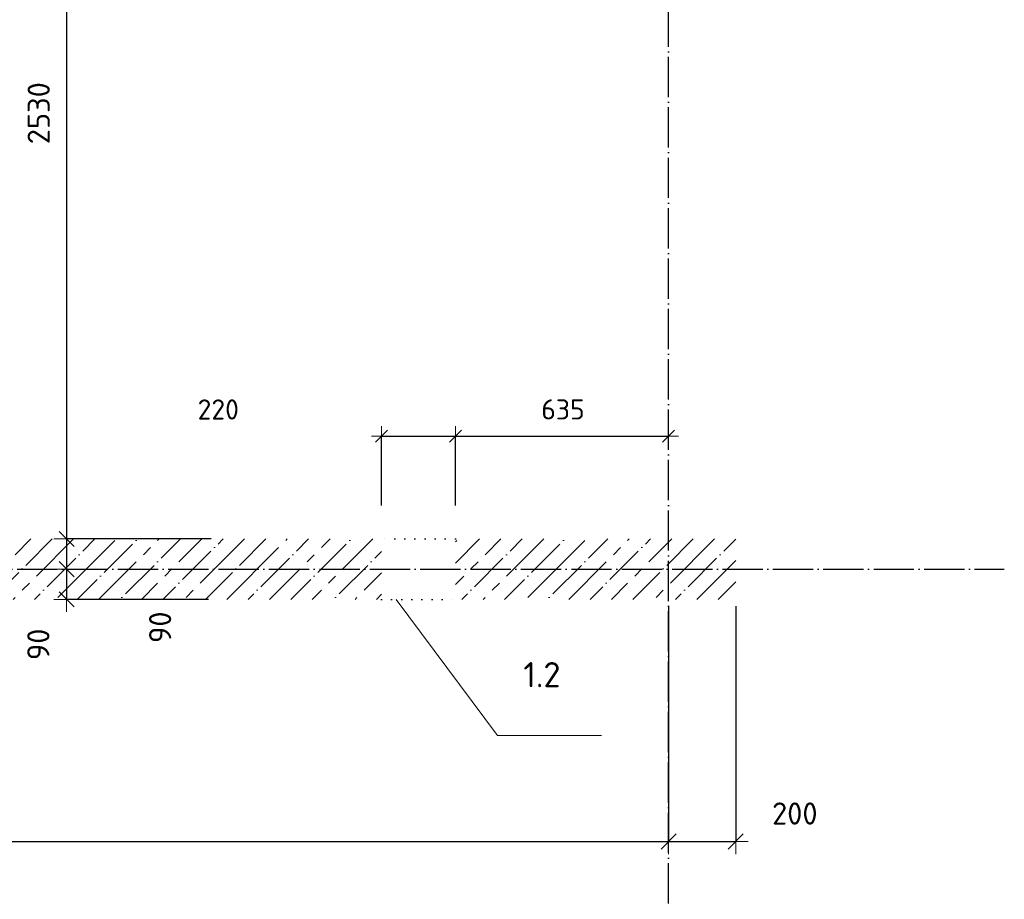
# Model space of a CAD drawing. Header units: millimetres. Extents: x -2287 to 75872, y 45740 to 74858.
# Tile 7 of 24: x 11967 to 14900, y 52356 to 54977. Entities that reach past the tile are written whole.
import ezdxf

# ---------------------------------------------------------------- set-up
doc = ezdxf.new("R2010")
doc.units = ezdxf.units.MM
doc.header["$PDMODE"] = 65
for name, pattern in [('______11', [150, 120, -15, 0, -15]), ('______5', [330, 240, -30, 30, -30]), ('______9', [30, 0, -30])]:
    doc.linetypes.add(name, pattern=pattern)
for name, color, linetype, lineweight in [('Standard', 7, 'Continuous', 25), ('Размерная линия_ общее', 7, 'Continuous', 13), ('Размерная линия_ общее_1', 7, 'Continuous', 13), ('Стена_ общее', 7, 'Continuous', 35)]:
    doc.layers.add(name, color=color, linetype=linetype, lineweight=lineweight)
doc.layers.add('Осевая линия_ общее', color=7, linetype='______5', lineweight=13, true_color=0xa0a0a0)
doc.styles.add('ISOCPEUR', font='ISOCPEUR')
doc.dimstyles.new('DIMSTYLE_11', dxfattribs={"dimtxt": 66, "dimasz": 75, "dimexe": 0, "dimexo": 0, "dimgap": 33, "dimtad": 2, "dimdec": 0, "dimrnd": 5, "dimzin": 12, "dimdsep": 46, "dimtxsty": 'ISOCPEUR', "dimblk1": 'ALL_ML_STRICH', "dimblk2": 'ALL_ML_STRICH', "dimsah": 1, "dimcen": 0, "dimclrd": 7, "dimclre": 256, "dimclrt": 7, "dimadec": 0, "dimazin": 0, "dimtfac": 1, "dimtdec": 0, "dimtix": 1, "dimtmove": 2, "dimatfit": 3, "dimfxl": 0, "dimtvp": 1.2, "dimtzin": 0, "dimlwd": 0, "dimlwe": -3, "dimarcsym": 0})
doc.dimstyles.new('DIMSTYLE_5', dxfattribs={"dimtxt": 60, "dimasz": 60, "dimexe": 0, "dimexo": 0, "dimgap": 30, "dimtad": 2, "dimdec": 0, "dimrnd": 5, "dimzin": 12, "dimdsep": 46, "dimtxsty": 'ISOCPEUR', "dimblk1": 'ALL_ML_STRICH', "dimblk2": 'ALL_ML_STRICH', "dimsah": 1, "dimcen": 0, "dimclrd": 7, "dimclre": 256, "dimclrt": 7, "dimadec": 0, "dimazin": 0, "dimtfac": 1, "dimtdec": 0, "dimtix": 1, "dimtmove": 2, "dimatfit": 3, "dimfxl": 0, "dimtzin": 0, "dimlwd": 0, "dimlwe": -3, "dimarcsym": 0})
doc.dimstyles.new('DIMSTYLE_7', dxfattribs={"dimtxt": 66, "dimasz": 75, "dimexe": 0, "dimexo": 0, "dimgap": 33, "dimtad": 2, "dimdec": 0, "dimrnd": 5, "dimzin": 12, "dimdsep": 46, "dimtxsty": 'ISOCPEUR', "dimblk1": 'ALL_ML_STRICH', "dimblk2": 'ALL_ML_STRICH', "dimsah": 1, "dimcen": 0, "dimclrd": 7, "dimclre": 256, "dimclrt": 7, "dimadec": 0, "dimazin": 0, "dimtfac": 1, "dimtdec": 0, "dimtix": 1, "dimtmove": 2, "dimatfit": 3, "dimfxl": 0, "dimtzin": 0, "dimlwd": 0, "dimlwe": -3, "dimarcsym": 0})
pattern_1 = [(45, (0, 0), (-63.63961, 63.63961), [120, -15, 0, -15]), (45, (-31.82, 31.82), (-63.63961, 63.63961), [240, -30, 30, -30])]

# ---------------------------------------------------------------- blocks, each defined once
blk = doc.blocks.new('ALL_ML_STRICH')
at = {"color": 0, "linetype": 'ByBlock', "lineweight": -2}
for p, q in [((0, -0.5), (0, 0.5)), ((-1, 0), (0.5, 0)), ((-0.3, -0.3), (0.3, 0.3))]:
    blk.add_line(p, q, dxfattribs=at)
blk = doc.blocks.new('*D143')
at = {"layer": 'DEFPOINTS', "color": 7, "linetype": 'Continuous', "lineweight": 13, "transparency": 33554687}
for p in [(12106.9, 55960), (12900, 55960), (12557.8, 53430)]:
    blk.add_point(p, dxfattribs=at)
at = {"layer": 'Размерная линия_ общее', "color": 253, "linetype": 'Continuous', "lineweight": -2, "true_color": 0xa0a0a0, "transparency": 33554687}
for p, q in [((12880, 55960), (12106.9, 55960)), ((12537.8, 53430), (12106.9, 53430))]:
    blk.add_line(p, q, dxfattribs=at)
at = {"layer": 'Размерная линия_ общее', "color": 7, "linetype": 'Continuous', "lineweight": -2, "transparency": 33554687}
blk.add_line((12106.9, 55960), (12106.9, 53430), dxfattribs=at)
at = {"layer": 'Размерная линия_ общее', "color": 7, "linetype": 'Continuous', "lineweight": 13, "transparency": 33554687, "xscale": 75, "yscale": 75, "zscale": 75}
for p, rotation in [((12106.9, 55960), 90), ((12106.9, 53430), 270)]:
    blk.add_blockref('ALL_ML_STRICH', p, dxfattribs=dict(at, rotation=rotation))
at = {"layer": 'Размерная линия_ общее', "color": 7, "linetype": 'Continuous', "lineweight": 13, "transparency": 33554687, "insert": (12023.9, 54698.3), "char_height": 66, "width": 264, "attachment_point": 5, "rotation": 90, "style": 'ISOCPEUR'}
blk.add_mtext('\\A1;{2530}', dxfattribs=at)
blk = doc.blocks.new('*D144')
at = {"layer": 'DEFPOINTS', "color": 7, "linetype": 'Continuous', "lineweight": 13, "transparency": 33554687}
for p in [(12106.9, 53430), (12557.8, 53430), (12394.5, 53340)]:
    blk.add_point(p, dxfattribs=at)
at = {"layer": 'Размерная линия_ общее', "color": 253, "linetype": 'Continuous', "lineweight": -2, "true_color": 0xa0a0a0, "transparency": 33554687}
for p, q in [((12537.8, 53430), (12106.9, 53430)), ((12106.9, 53340), (12106.9, 53340))]:
    blk.add_line(p, q, dxfattribs=at)
at = {"layer": 'Размерная линия_ общее', "color": 7, "linetype": 'Continuous', "lineweight": -2, "transparency": 33554687}
blk.add_line((12106.9, 53430), (12106.9, 53340), dxfattribs=at)
at = {"layer": 'Размерная линия_ общее', "color": 7, "linetype": 'Continuous', "lineweight": 13, "transparency": 33554687, "xscale": 75, "yscale": 75, "zscale": 75}
for p, rotation in [((12106.9, 53430), 90), ((12106.9, 53340), 270)]:
    blk.add_blockref('ALL_ML_STRICH', p, dxfattribs=dict(at, rotation=rotation))
at = {"layer": 'Размерная линия_ общее', "color": 7, "linetype": 'Continuous', "lineweight": 13, "transparency": 33554687, "insert": (12385.6, 53166.9), "char_height": 66, "width": 132, "attachment_point": 5, "rotation": 90, "style": 'ISOCPEUR'}
blk.add_mtext('\\A1;{90}', dxfattribs=at)
blk = doc.blocks.new('*D145')
at = {"layer": 'DEFPOINTS', "color": 7, "linetype": 'Continuous', "lineweight": 13, "transparency": 33554687}
for p in [(12106.9, 53340), (12394.5, 53340), (12549.4, 53250)]:
    blk.add_point(p, dxfattribs=at)
at = {"layer": 'Размерная линия_ общее', "color": 253, "linetype": 'Continuous', "lineweight": -2, "true_color": 0xa0a0a0, "transparency": 33554687}
for p, q in [((12106.9, 53340), (12106.9, 53340)), ((12529.4, 53250), (12106.9, 53250))]:
    blk.add_line(p, q, dxfattribs=at)
at = {"layer": 'Размерная линия_ общее', "color": 7, "linetype": 'Continuous', "lineweight": -2, "transparency": 33554687}
blk.add_line((12106.9, 53340), (12106.9, 53250), dxfattribs=at)
at = {"layer": 'Размерная линия_ общее', "color": 7, "linetype": 'Continuous', "lineweight": 13, "transparency": 33554687, "xscale": 75, "yscale": 75, "zscale": 75}
for p, rotation in [((12106.9, 53340), 90), ((12106.9, 53250), 270)]:
    blk.add_blockref('ALL_ML_STRICH', p, dxfattribs=dict(at, rotation=rotation))
at = {"layer": 'Размерная линия_ общее', "color": 7, "linetype": 'Continuous', "lineweight": 13, "transparency": 33554687, "insert": (12022.8, 53116), "char_height": 66, "width": 132, "attachment_point": 5, "rotation": 90, "style": 'ISOCPEUR'}
blk.add_mtext('\\A1;{90}', dxfattribs=at)
blk = doc.blocks.new('*D159')
at = {"layer": 'DEFPOINTS', "color": 7, "linetype": 'Continuous', "lineweight": 13, "transparency": 33554687}
for p in [(8400, 53250), (13900, 53250), (8400, 52528.8)]:
    blk.add_point(p, dxfattribs=at)
at = {"layer": 'Размерная линия_ общее', "color": 253, "linetype": 'Continuous', "lineweight": -2, "true_color": 0xa0a0a0, "transparency": 33554687}
for p, q in [((8400, 53230), (8400, 52528.8)), ((13900, 53230), (13900, 52528.8))]:
    blk.add_line(p, q, dxfattribs=at)
at = {"layer": 'Размерная линия_ общее', "color": 7, "linetype": 'Continuous', "lineweight": -2, "transparency": 33554687}
blk.add_line((8400, 52528.8), (13900, 52528.8), dxfattribs=at)
at = {"layer": 'Размерная линия_ общее', "color": 7, "linetype": 'Continuous', "lineweight": 13, "transparency": 33554687, "xscale": 75, "yscale": 75, "zscale": 75, "rotation": 180}
blk.add_blockref('ALL_ML_STRICH', (8400, 52528.8), dxfattribs=at)
at = {"layer": 'Размерная линия_ общее', "color": 7, "linetype": 'Continuous', "lineweight": 13, "transparency": 33554687, "xscale": 75, "yscale": 75, "zscale": 75}
blk.add_blockref('ALL_ML_STRICH', (13900, 52528.8), dxfattribs=at)
at = {"layer": 'Размерная линия_ общее', "color": 7, "linetype": 'Continuous', "lineweight": 13, "transparency": 33554687, "insert": (11153.3, 52611.8), "char_height": 66, "width": 264, "attachment_point": 5, "style": 'ISOCPEUR'}
blk.add_mtext('\\A1;{5500}', dxfattribs=at)
blk = doc.blocks.new('*D160')
at = {"layer": 'DEFPOINTS', "color": 7, "linetype": 'Continuous', "lineweight": 13, "transparency": 33554687}
for p in [(13900, 53250), (14100, 53250), (13900, 52528.8)]:
    blk.add_point(p, dxfattribs=at)
at = {"layer": 'Размерная линия_ общее', "color": 253, "linetype": 'Continuous', "lineweight": -2, "true_color": 0xa0a0a0, "transparency": 33554687}
for p, q in [((13900, 53230), (13900, 52528.8)), ((14100, 53230), (14100, 52528.8))]:
    blk.add_line(p, q, dxfattribs=at)
at = {"layer": 'Размерная линия_ общее', "color": 7, "linetype": 'Continuous', "lineweight": -2, "transparency": 33554687}
blk.add_line((13900, 52528.8), (14100, 52528.8), dxfattribs=at)
at = {"layer": 'Размерная линия_ общее', "color": 7, "linetype": 'Continuous', "lineweight": 13, "transparency": 33554687, "xscale": 75, "yscale": 75, "zscale": 75, "rotation": 180}
blk.add_blockref('ALL_ML_STRICH', (13900, 52528.8), dxfattribs=at)
at = {"layer": 'Размерная линия_ общее', "color": 7, "linetype": 'Continuous', "lineweight": 13, "transparency": 33554687, "xscale": 75, "yscale": 75, "zscale": 75}
blk.add_blockref('ALL_ML_STRICH', (14100, 52528.8), dxfattribs=at)
at = {"layer": 'Размерная линия_ общее', "color": 7, "linetype": 'Continuous', "lineweight": 13, "transparency": 33554687, "insert": (14276, 52612), "char_height": 66, "width": 198, "attachment_point": 5, "style": 'ISOCPEUR'}
blk.add_mtext('\\A1;{200}', dxfattribs=at)
blk = doc.blocks.new('*D185')
at = {"layer": 'DEFPOINTS', "color": 7, "linetype": 'Continuous', "lineweight": 13, "transparency": 33554687}
for p in [(13045, 53735.9), (13045, 53430), (13265, 53430)]:
    blk.add_point(p, dxfattribs=at)
at = {"layer": 'Размерная линия_ общее_1', "color": 253, "linetype": 'Continuous', "lineweight": -2, "true_color": 0xa0a0a0, "transparency": 33554687}
for p, q in [((13045, 53530), (13045, 53735.9)), ((13265, 53530), (13265, 53735.9))]:
    blk.add_line(p, q, dxfattribs=at)
at = {"layer": 'Размерная линия_ общее_1', "color": 7, "linetype": 'Continuous', "lineweight": -2, "transparency": 33554687}
blk.add_line((13045, 53735.9), (13265, 53735.9), dxfattribs=at)
at = {"layer": 'Размерная линия_ общее_1', "color": 7, "linetype": 'Continuous', "lineweight": 13, "transparency": 33554687, "xscale": 60, "yscale": 60, "zscale": 60, "rotation": 180}
blk.add_blockref('ALL_ML_STRICH', (13045, 53735.9), dxfattribs=at)
at = {"layer": 'Размерная линия_ общее_1', "color": 7, "linetype": 'Continuous', "lineweight": 13, "transparency": 33554687, "xscale": 60, "yscale": 60, "zscale": 60}
blk.add_blockref('ALL_ML_STRICH', (13265, 53735.9), dxfattribs=at)
at = {"layer": 'Размерная линия_ общее_1', "color": 7, "linetype": 'Continuous', "lineweight": 13, "transparency": 33554687, "insert": (12558.7, 53815.7), "char_height": 60, "width": 180, "attachment_point": 5, "style": 'ISOCPEUR'}
blk.add_mtext('\\A1;{220}', dxfattribs=at)
blk = doc.blocks.new('*D186')
at = {"layer": 'DEFPOINTS', "color": 7, "linetype": 'Continuous', "lineweight": 13, "transparency": 33554687}
for p in [(13265, 53735.9), (13900, 53607.2), (13265, 53430)]:
    blk.add_point(p, dxfattribs=at)
at = {"layer": 'Размерная линия_ общее_1', "color": 253, "linetype": 'Continuous', "lineweight": -2, "true_color": 0xa0a0a0, "transparency": 33554687}
for p, q in [((13265, 53530), (13265, 53735.9)), ((13900, 53735.9), (13900, 53735.9))]:
    blk.add_line(p, q, dxfattribs=at)
at = {"layer": 'Размерная линия_ общее_1', "color": 7, "linetype": 'Continuous', "lineweight": -2, "transparency": 33554687}
blk.add_line((13265, 53735.9), (13900, 53735.9), dxfattribs=at)
at = {"layer": 'Размерная линия_ общее_1', "color": 7, "linetype": 'Continuous', "lineweight": 13, "transparency": 33554687, "xscale": 60, "yscale": 60, "zscale": 60, "rotation": 180}
blk.add_blockref('ALL_ML_STRICH', (13265, 53735.9), dxfattribs=at)
at = {"layer": 'Размерная линия_ общее_1', "color": 7, "linetype": 'Continuous', "lineweight": 13, "transparency": 33554687, "xscale": 60, "yscale": 60, "zscale": 60}
blk.add_blockref('ALL_ML_STRICH', (13900, 53735.9), dxfattribs=at)
at = {"layer": 'Размерная линия_ общее_1', "color": 7, "linetype": 'Continuous', "lineweight": 13, "transparency": 33554687, "insert": (13585.5, 53815.9), "char_height": 60, "width": 180, "attachment_point": 5, "style": 'ISOCPEUR'}
blk.add_mtext('\\A1;{635}', dxfattribs=at)

msp = doc.modelspace()

# ---------------------------------------------------------------- hatches: boundary and pattern name
at = {"layer": 'Стена_ общее', "linetype": 'Continuous', "lineweight": 18, "transparency": 33554687}
h = msp.add_hatch(dxfattribs=at)
h.set_pattern_fill('__________539', scale=30, style=0, pattern_type=2)
h.set_pattern_definition(pattern_1)
h.paths.add_polyline_path([(9910, 53250), (13045, 53250), (13045, 53430), (9910, 53430)], flags=0)
h = msp.add_hatch(dxfattribs=at)
h.set_pattern_fill('__________539', scale=30, style=0, pattern_type=2)
h.set_pattern_definition(pattern_1)
h.paths.add_polyline_path([(13265, 53250), (14100, 53250), (14100, 53430), (13265, 53430)], flags=0)

# ---------------------------------------------------------------- linework, layer by layer
at = {"layer": 'Осевая линия_ общее', "color": 253, "linetype": '______11', "lineweight": -3, "true_color": 0xa0a0a0, "transparency": 33554687}
for p, q in [((13900, 45740), (13900, 69780)), ((13900, 45740), (13900, 69780)), ((-2000, 53340), (14900, 53340)), ((-2000, 53340), (14900, 53340))]:
    msp.add_line(p, q, dxfattribs=at)
at = {"layer": 'Осевая линия_ общее', "color": 7, "linetype": 'Continuous', "lineweight": 13, "transparency": 33554687}
msp.add_lwpolyline([(13088.5, 53250), (13390.6, 52844.3), (13700.6, 52844.3)], dxfattribs=at)
at = {"layer": 'Стена_ общее', "color": 7, "linetype": '______9', "lineweight": -3, "transparency": 33554687}
for p, q in [((13265, 53430), (13045, 53430)), ((13265, 53430), (13045, 53430)), ((13045, 53250), (13265, 53250)), ((13045, 53250), (13265, 53250))]:
    msp.add_line(p, q, dxfattribs=at)

# ---------------------------------------------------------------- texts
at = {"layer": 'Standard', "color": 7, "linetype": 'Continuous', "lineweight": 13, "transparency": 33554687, "insert": (13522.8, 53025.7), "char_height": 75, "width": 142.105, "attachment_point": 5, "style": 'ISOCPEUR'}
msp.add_mtext('\\A1;{\\fISOCPEUR|i0|b0;\\H75.000000;\\W1.000000;\\C7;1.2}\\P', dxfattribs=at)

# ---------------------------------------------------------------- dimensions: what is measured, and where the dimension line sits
at = {"layer": 'Размерная линия_ общее', "color": 7, "linetype": 'Continuous', "lineweight": 13, "transparency": 33554687}
for base, p1, p2, dimstyle, picture, middle in [((12106.9, 53430), (12880, 55960), (12537.8, 53430), 'DIMSTYLE_7', '*D143', (12023.9, 54698.3)), ((12106.9, 53340), (12537.8, 53430), (12106.9, 53340), 'DIMSTYLE_11', '*D144', (12385.6, 53166.9)), ((12106.9, 53250), (12106.9, 53340), (12529.4, 53250), 'DIMSTYLE_11', '*D145', (12022.8, 53116))]:
    dim = msp.add_linear_dim(base=base, p1=p1, p2=p2, angle=270, dimstyle=dimstyle, override={"dimpost": '<>', "dimclrd": 7, "dimclre": 253, "dimclrt": 7, "dimlwd": 0, "dimlwe": 65533}, dxfattribs=at)
    dim.commit()
    dim.dimension.update_dxf_attribs({"geometry": picture, "text_midpoint": middle, "dimtype": 160})
for base, p1, p2, picture, middle in [((13900, 52528.8), (8400, 53230), (13900, 53230), '*D159', (11153.3, 52611.8)), ((14100, 52528.8), (13900, 53230), (14100, 53230), '*D160', (14276, 52612))]:
    dim = msp.add_linear_dim(base=base, p1=p1, p2=p2, dimstyle='DIMSTYLE_7', override={"dimpost": '<>', "dimclrd": 7, "dimclre": 253, "dimclrt": 7, "dimlwd": 0, "dimlwe": 65533}, dxfattribs=at)
    dim.commit()
    dim.dimension.update_dxf_attribs({"geometry": picture, "text_midpoint": middle, "dimtype": 160})
at = {"layer": 'Размерная линия_ общее_1', "color": 7, "linetype": 'Continuous', "lineweight": 13, "transparency": 33554687}
for base, p1, p2, picture, middle in [((13265, 53735.9), (13045, 53530), (13265, 53530), '*D185', (12558.7, 53815.7)), ((13900, 53735.9), (13265, 53530), (13900, 53735.9), '*D186', (13585.5, 53815.9))]:
    dim = msp.add_linear_dim(base=base, p1=p1, p2=p2, dimstyle='DIMSTYLE_5', override={"dimpost": '<>', "dimclrd": 7, "dimclre": 253, "dimclrt": 7, "dimlwd": 0, "dimlwe": 65533}, dxfattribs=at)
    dim.commit()
    dim.dimension.update_dxf_attribs({"geometry": picture, "text_midpoint": middle, "dimtype": 160})

doc.saveas('drawing.dxf')
